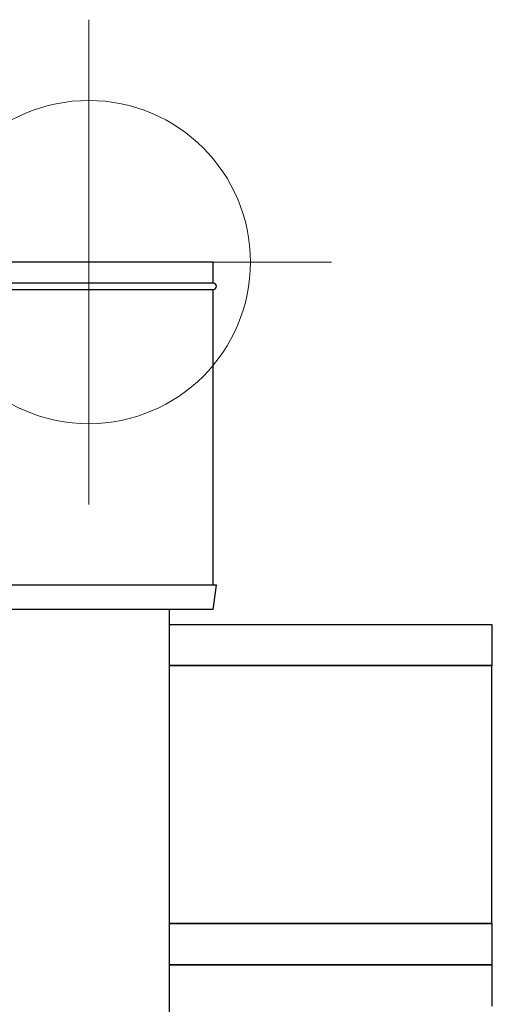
# Model space of a CAD drawing. Header units: millimetres. Extents: x -2387 to -1538, y -2875 to -899.
# Tile 8 of 8: x -1831 to -1538, y -1508 to -899. Entities that reach past the tile are written whole.
import ezdxf

# ---------------------------------------------------------------- set-up
doc = ezdxf.new("R2010")
doc.units = ezdxf.units.MM
doc.header["$PDSIZE"] = -1

# ---------------------------------------------------------------- blocks, each defined once
blk = doc.blocks.new('Block6')
at = {"color": 7, "linetype": 'Continuous', "lineweight": 0}
for p, q in [((-3282.23, -691.57), (-3282.23, -991.57)), ((-3432.23, -841.57), (-3132.23, -841.57))]:
    blk.add_line(p, q, dxfattribs=at)
blk.add_circle((-3282.23, -841.57), 100, dxfattribs=at)
blk.add_point((-3282.23, -841.57), dxfattribs=at)

msp = doc.modelspace()

# ---------------------------------------------------------------- linework, layer by layer
at = {"color": 7, "linetype": 'Continuous', "lineweight": 30}
for p, q in [((-1787.99, -1049.08), (-1864.99, -1049.08)), ((-1710.99, -1049.08), (-1787.99, -1049.08)), ((-1710.99, -1062.08), (-1710.99, -1049.08)), ((-1787.99, -1062.08), (-1864.99, -1062.08)), ((-1864.99, -1066.08), (-1710.99, -1066.08)), ((-1710.99, -1062.08), (-1787.99, -1062.08)), ((-1710.99, -1249.08), (-1710.99, -1066.08)), ((-1787.99, -1249.08), (-1866.99, -1249.08)), ((-1708.99, -1249.08), (-1787.99, -1249.08)), ((-1710.99, -1264.08), (-1708.99, -1249.08)), ((-1787.99, -1264.08), (-1864.99, -1264.08)), ((-1710.99, -1264.08), (-1787.99, -1264.08)), ((-1737.99, -2479.12), (-1737.99, -1264.08)), ((-1538.49, -1273.48), (-1737.99, -1273.48)), ((-1538.49, -1298.68), (-1538.49, -1273.48)), ((-1538.49, -1298.68), (-1737.99, -1298.68)), ((-1538.69, -1298.88), (-1737.99, -1298.88)), ((-1538.69, -1298.88), (-1538.49, -1298.68)), ((-1538.69, -1458.48), (-1538.69, -1298.88)), ((-1538.69, -1458.48), (-1737.99, -1458.48)), ((-1538.49, -1458.68), (-1737.99, -1458.68)), ((-1538.49, -1458.68), (-1538.69, -1458.48)), ((-1538.49, -1483.88), (-1538.49, -1458.68)), ((-1538.49, -1483.88), (-1737.99, -1483.88)), ((-1538.69, -1484.08), (-1737.99, -1484.08)), ((-1538.49, -1484.28), (-1737.99, -1484.28)), ((-1538.69, -1484.08), (-1538.49, -1483.88)), ((-1538.49, -1484.28), (-1538.69, -1484.08)), ((-1538.49, -1509.48), (-1538.49, -1484.28))]:
    msp.add_line(p, q, dxfattribs=at)
msp.add_arc((-1710.99, -1064.08), 2, 270, 90, dxfattribs=at)

# ---------------------------------------------------------------- block references
at = {"color": 7, "linetype": 'Continuous'}
msp.add_blockref('Block6', (1494.24, -207.51), dxfattribs=at)

doc.saveas('drawing.dxf')
